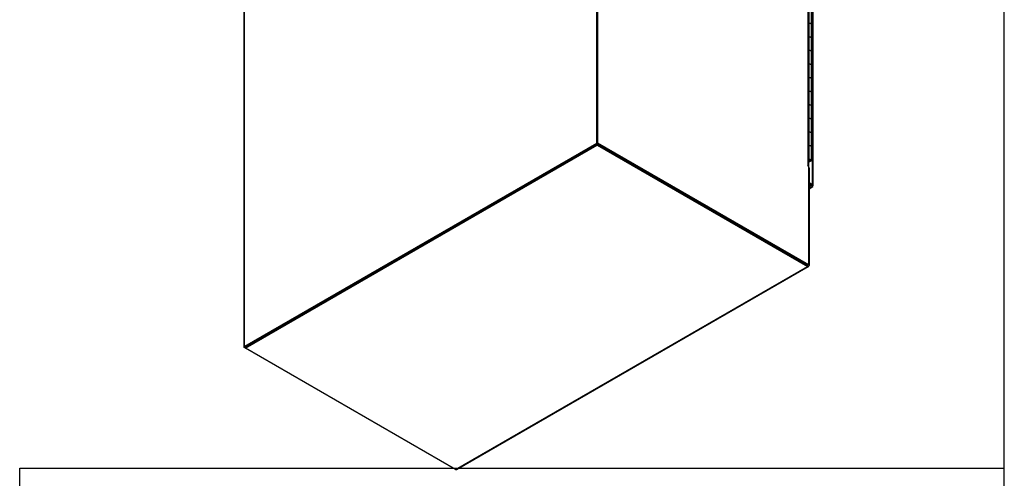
# Model space of a CAD drawing. Header units: inches. Extents: x 1 to 299, y -2 to 199.
# Tile 8 of 10: x 240 to 299, y 34 to 62. Entities that reach past the tile are written whole.
import ezdxf

# ---------------------------------------------------------------- set-up
doc = ezdxf.new("R2010")
doc.units = ezdxf.units.IN
doc.header["$MEASUREMENT"] = 0
for name, color, linetype in [('COM55523', 7, 'Continuous'), ('COM70763-3', 7, 'Continuous'), ('COM71202-3', 7, 'Continuous'), ('COM71203-2', 7, 'Continuous'), ('COM71205-2', 7, 'Continuous'), ('COM71206-5', 7, 'Continuous'), ('Default', 7, 'Continuous')]:
    doc.layers.add(name, color=color, linetype=linetype)

# ---------------------------------------------------------------- blocks, each defined once
blk = doc.blocks.new('SE7')
at = {"layer": 'COM55523', "color": 7, "linetype": 'Continuous'}
for p, q in [((287.7021708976, 61.5927596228), (287.7021708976, 62.4092562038)), ((287.8244945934, 61.5252796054), (287.8244945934, 62.3417761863)), ((287.7021708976, 60.77626304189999), (287.7021708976, 61.5927596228)), ((287.8244945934, 60.7087830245), (287.8244945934, 61.5252796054)), ((287.7021708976, 59.959766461), (287.7021708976, 60.77626304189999)), ((287.8244945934, 59.89228644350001), (287.8244945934, 60.7087830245)), ((287.7021708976, 59.1432698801), (287.7021708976, 59.959766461)), ((287.8244945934, 59.0757898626), (287.8244945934, 59.89228644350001)), ((287.7021708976, 58.3267732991), (287.7021708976, 59.1432698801)), ((287.8244945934, 58.2592932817), (287.8244945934, 59.0757898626)), ((287.7021708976, 57.5102767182), (287.7021708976, 58.3267732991)), ((287.8244945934, 57.4427967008), (287.8244945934, 58.2592932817)), ((287.7021708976, 56.6937801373), (287.7021708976, 57.5102767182)), ((287.8244945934, 56.62630011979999), (287.8244945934, 57.4427967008)), ((287.7021708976, 55.8772835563), (287.7021708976, 56.6937801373)), ((287.8244945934, 55.80980353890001), (287.8244945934, 56.62630011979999)), ((287.7021708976, 55.0607869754), (287.7021708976, 55.8772835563)), ((287.8244945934, 54.99330695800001), (287.8244945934, 55.80980353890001)), ((287.7021708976, 54.2442903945), (287.7021708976, 55.0607869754)), ((287.8244945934, 54.176810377), (287.8244945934, 54.99330695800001)), ((287.7021708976, 53.4277938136), (287.7021708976, 54.2442903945)), ((287.8244945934, 53.36031379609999), (287.8244945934, 54.176810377)), ((287.6754862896, 53.4277938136), (287.7021708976, 53.4277938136)), ((287.6754862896, 53.2969264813), (287.7463854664, 53.33786014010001)), ((287.7902260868, 53.3125487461), (287.6754862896, 53.2463036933)), ((287.7463854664, 53.33786014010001), (287.7463854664, 53.3421708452)), ((287.7574945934, 53.36031379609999), (287.7574945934, 53.3735425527))]:
    blk.add_line(p, q, dxfattribs=at)
for centre, major_axis, start_param, end_param in [((287.7074945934, 61.5252796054), (0.1169999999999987, -4.909138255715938e-15), -3.24e-14, 1.847904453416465), ((287.7074945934, 61.5252796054), (-0.117000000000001, 8.921191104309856e-16), 3.141592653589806, 4.757906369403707), ((287.7074945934, 60.7087830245), (0.1170000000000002, 3.127357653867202e-15), -1.514e-13, 1.847904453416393), ((287.7074945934, 60.7087830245), (-0.1169999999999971, 4.439252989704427e-16), 3.1415926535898, 4.757906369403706), ((287.7074945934, 59.89228644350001), (0.117000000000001, -8.945869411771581e-16), 1.33e-14, 1.847904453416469), ((287.7074945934, 59.89228644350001), (-0.1169999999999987, -4.48193811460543e-16), 3.141592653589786, 4.757906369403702), ((287.7074945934, 59.0757898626), (0.1169999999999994, 0), -2.103e-13, 1.847904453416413), ((287.7074945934, 59.0757898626), (-0.1169999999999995, 0), 3.141592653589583, 4.757906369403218), ((287.7074945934, 58.2592932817), (0.1170000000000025, 0), 0, 1.847904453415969), ((287.7074945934, 58.2592932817), (-0.1170000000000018, -2.232629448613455e-15), 3.141592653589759, 4.757906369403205), ((287.7074945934, 57.4427967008), (0.117000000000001, 2.676367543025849e-15), -2.5e-13, 1.847904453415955), ((287.7074945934, 57.4427967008), (-0.117000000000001, -8.921191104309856e-16), 3.14159265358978, 4.757906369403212), ((287.7074945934, 56.62630011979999), (0.1169999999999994, 0), -1.05e-13, 1.847904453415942), ((287.7074945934, 56.62630011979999), (-0.117000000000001, -8.921191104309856e-16), 3.14159265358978, 4.757906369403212), ((287.7074945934, 55.80980353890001), (0.1169999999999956, -1.330790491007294e-15), 1.98e-14, 1.847904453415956), ((287.7074945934, 55.80980353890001), (-0.1169999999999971, 4.439252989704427e-16), 3.1415926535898, 4.75790636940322), ((287.7074945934, 54.99330695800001), (0.1170000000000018, 1.338183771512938e-15), -1.25e-13, 1.847904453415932), ((287.7074945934, 54.99330695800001), (-0.1169999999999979, 1.784336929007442e-15), 3.141592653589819, 4.757906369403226), ((287.7074945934, 54.176810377), (0.1169999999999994, -8.871936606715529e-16), -9.19e-14, 1.847904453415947), ((287.7074945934, 54.176810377), (-0.1169999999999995, -8.922178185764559e-16), 3.14159265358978, 4.757906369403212), ((287.7074945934, 53.36031379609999), (0.1170000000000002, -4.435968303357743e-16), -0.7853981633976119, 1.847904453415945), ((287.7074945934, 53.36031379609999), (-0.1169999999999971, -4.48292519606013e-16), 4.757906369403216, 4.989497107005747), ((287.7074945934, 53.36031379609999), (0.05499999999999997, 1.785477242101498e-15), -0.7853981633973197, 2.191944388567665), ((287.7074945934, 53.36031379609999), (-0.04999999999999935, 4.460595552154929e-16), 0.8760819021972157, 5.407103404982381)]:
    blk.add_ellipse(centre, major_axis=major_axis, ratio=0.5773502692, start_param=start_param, end_param=end_param, dxfattribs=at)
at = {"layer": 'COM70763-3', "color": 7, "linetype": 'Continuous'}
for p, q in [((274.9148728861, 113.0570328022), (274.9148728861, 54.3754235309)), ((253.793593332, 42.1810470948), (253.793593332, 100.862656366)), ((274.9148728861, 54.3754235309), (253.793593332, 42.1810470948)), ((274.9148728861, 54.3754235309), (274.9820480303, 54.3366399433)), ((253.793593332, 42.1810470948), (253.8360197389, 42.1565521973))]:
    blk.add_line(p, q, dxfattribs=at)
at = {"layer": 'COM71202-3', "color": 7, "linetype": 'Continuous'}
for p, q in [((287.8991205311, 51.9057894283), (287.8991205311, 102.8076906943)), ((287.9410042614, 51.8474099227), (287.9410042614, 102.7493111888)), ((287.6852213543, 52.0292841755), (287.8991205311, 51.9057894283)), ((287.6852213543, 51.9517170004), (287.8319453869, 51.8670058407)), ((287.8318897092, 51.8669094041), (287.6852213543, 51.9515884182)), ((287.8318897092, 51.7893422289), (287.6852213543, 51.874021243)), ((287.6852213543, 51.70466321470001), (287.8318897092, 51.7893422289)), ((287.6852213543, 51.6563000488), (287.9033897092, 51.7822596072)), ((287.8319453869, 51.8669415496), (287.8318897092, 51.8669094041)), ((287.8318897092, 51.8668184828), (287.8318897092, 51.8669094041)), ((287.8318897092, 51.8668184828), (287.8762195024, 51.8412246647)), ((287.8319451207, 51.8667864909), (287.8319453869, 51.8669415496)), ((287.832024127, 51.8670513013), (287.8319453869, 51.8670058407)), ((287.8320795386, 51.8670193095), (287.8319453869, 51.8669415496)), ((287.8319453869, 51.8670058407), (287.8319453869, 51.8669415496)), ((287.8319453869, 51.8669415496), (287.8535865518, 51.8544470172)), ((287.8763539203, 51.8414574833), (287.832024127, 51.8670513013)), ((287.8762195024, 51.8412246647), (287.9121067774, 51.7887037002)), ((287.8763539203, 51.8414574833), (287.9397820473, 51.8366386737)), ((287.8993955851, 51.8281543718), (287.8778548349, 51.84059092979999)), ((287.8800618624, 51.8390062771), (287.8992611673, 51.8279215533)), ((287.8992548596, 51.8282356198), (287.8991205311, 51.828157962)), ((287.8991205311, 51.8280027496), (287.8991206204, 51.8281579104))]:
    blk.add_line(p, q, dxfattribs=at)
for centre, major_axis, start_param, end_param in [((287.8318897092, 51.9061012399), (-0.07149999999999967, 0.1238416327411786), 2.356194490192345, 3.27242960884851), ((287.7980042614, 51.8474099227), (-0.1429999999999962, -8.92178335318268e-15), 3.010755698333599, 3.926990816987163)]:
    blk.add_ellipse(centre, major_axis=major_axis, ratio=0.5773502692, start_param=start_param, end_param=end_param, dxfattribs=at)
for points, knots in [([(287.9121067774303, 51.7887037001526), (287.9131744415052, 51.79166886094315), (287.9127993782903, 51.79672116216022), (287.9096728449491, 51.80680390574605), (287.9082011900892, 51.81058489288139), (287.9044004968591, 51.81877289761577), (287.9020674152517, 51.82319599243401), (287.8992611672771, 51.82792155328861)], [0, 0, 0, 0, 0.4999999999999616, 0.4999999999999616, 0.7499999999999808, 0.7499999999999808, 1, 1, 1, 1]), ([(287.9397820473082, 51.83663867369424), (287.9377479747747, 51.83423146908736), (287.9331850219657, 51.8320301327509), (287.9228898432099, 51.82969641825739), (287.9188795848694, 51.82908041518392), (287.9098882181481, 51.828277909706), (287.9048911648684, 51.82808687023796), (287.8993955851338, 51.82815437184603)], [0, 0, 0, 0, 0.5000000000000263, 0.5000000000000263, 0.7500000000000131, 0.7500000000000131, 1, 1, 1, 1])]:
    blk.add_open_spline(points, degree=3, knots=knots, dxfattribs=at)
at = {"layer": 'COM71203-2', "color": 7, "linetype": 'Continuous'}
for p, q in [((274.9396216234, 54.3611348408), (274.9396216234, 113.042744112)), ((275.0067967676, 54.3999184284), (275.0067967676, 113.0815276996)), ((287.6336025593, 53.0539238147), (287.6336025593, 103.1133291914)), ((287.6754862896, 52.9955443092), (287.6754862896, 103.0549496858)), ((275.0067967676, 54.3999184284), (274.9396216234, 54.3611348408)), ((287.6675436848, 47.0902327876), (275.0067967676, 54.3999184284)), ((287.6003685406, 47.0514492), (274.9396216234, 54.3611348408)), ((287.6017827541, 53.0600475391), (287.6123893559, 53.0661712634)), ((287.6336025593, 53.0539238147), (287.6123893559, 53.0661712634)), ((287.6123893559, 53.041676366), (287.6675436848, 53.0098329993)), ((287.6675436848, 47.0902327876), (287.6675436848, 53.0098329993)), ((287.6675436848, 47.0902327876), (287.6003685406, 47.0514492))]:
    blk.add_line(p, q, dxfattribs=at)
for centre, major_axis, start_param, end_param in [((287.6123893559, 53.0539238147), (0.007499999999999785, -0.01299038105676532), 2.356194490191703, 5.497787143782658), ((287.5324862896, 52.9955443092), (-0.1429999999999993, 0), 2.806735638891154, 3.926990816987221)]:
    blk.add_ellipse(centre, major_axis=major_axis, ratio=0.5773502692, start_param=start_param, end_param=end_param, dxfattribs=at)
at = {"layer": 'COM71205-2', "color": 7, "linetype": 'Continuous'}
for p, q in [((253.8360197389, 42.1565521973), (274.957299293, 54.3509286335)), ((253.8360197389, 42.0789850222), (274.957299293, 54.2733614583)), ((274.957299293, 54.3509286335), (287.5841050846, 47.0608389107)), ((274.957299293, 54.3509286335), (274.957299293, 54.2733614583)), ((274.957299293, 54.2733614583), (287.5841050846, 46.9832717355)), ((287.6675436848, 52.9322658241), (287.6852213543, 52.92205961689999)), ((287.6852213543, 52.92205961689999), (287.6852213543, 47.041651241)), ((266.4628255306, 34.7888952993), (287.5841050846, 46.9832717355)), ((266.5343255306, 34.7818126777), (287.6556050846, 46.9761891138)), ((253.8360197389, 42.1565521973), (253.8360197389, 42.0789850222)), ((266.4628255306, 34.7888952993), (253.8360197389, 42.0789850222))]:
    blk.add_line(p, q, dxfattribs=at)
for centre, major_axis, start_param, end_param in [((287.5841050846, 47.1000307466), (-0.07149999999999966, 0.123841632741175), 2.356194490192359, 3.92699081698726), ((266.4628255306, 34.9056543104), (-0.07150000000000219, 0.1238416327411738), 2.356194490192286, 3.141592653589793)]:
    blk.add_ellipse(centre, major_axis=major_axis, ratio=0.5773502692, start_param=start_param, end_param=end_param, dxfattribs=at)
at = {"layer": 'COM71206-5', "color": 7, "linetype": 'Continuous'}
for p, q in [((253.7688445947, 42.1177686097), (253.7688445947, 100.799377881)), ((253.8360197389, 42.1565521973), (253.7688445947, 42.1177686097)), ((253.8360197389, 42.0789850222), (253.7688445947, 42.1177686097))]:
    blk.add_line(p, q, dxfattribs=at)
blk = doc.blocks.new('BORDER')
at = {"layer": 'Default', "color": 7, "linetype": 'Continuous'}
for p, q in [((0, 0), (0, 27.86)), ((-8.3041875, 4.8171933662), (0, 4.8171933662)), ((-8.3041875, 1.004611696), (-8.3041875, 4.8171933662))]:
    blk.add_line(p, q, dxfattribs=at)

msp = doc.modelspace()

# ---------------------------------------------------------------- block references
at = {"layer": 'Default', "color": 7, "xscale": 7.12, "yscale": 7.12, "zscale": 7.12}
msp.add_blockref('BORDER', (299.4106729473, 0.5636553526), dxfattribs=at)
at = {"layer": 'Default'}
msp.add_blockref('SE7', (0, 0), dxfattribs=at)

doc.saveas('drawing.dxf')
